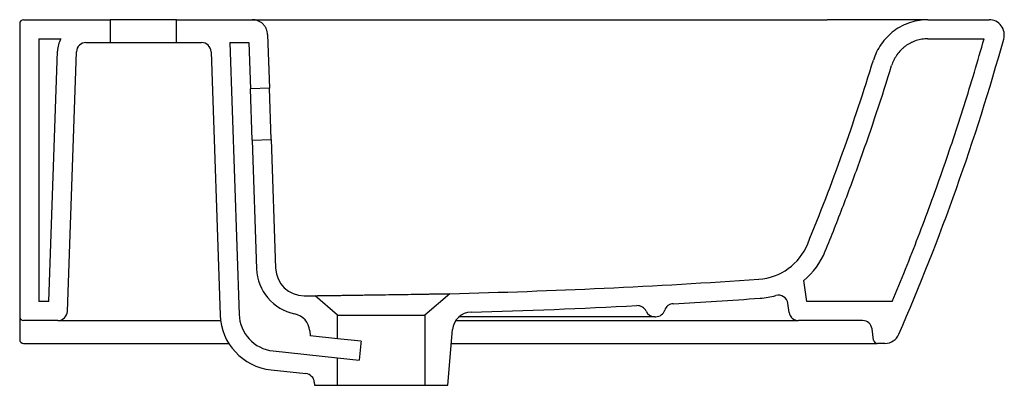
# Model space of a CAD drawing. Header units: millimetres. Extents: x 4017.673 to 4018.19, y 2459.915 to 2460.107.
import ezdxf

# ---------------------------------------------------------------- set-up
doc = ezdxf.new("R2010")
doc.units = ezdxf.units.MM
doc.layers.add('SANINDUSA', color=3, linetype='Continuous')

msp = doc.modelspace()

# ---------------------------------------------------------------- linework, layer by layer
at = {"layer": 'SANINDUSA'}
for p, q in [((4017.67279674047, 2460.105412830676), (4017.67279674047, 2459.951412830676)), ((4017.67479674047, 2460.107412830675), (4017.72029674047, 2460.107412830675)), ((4017.72029674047, 2460.107412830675), (4017.72029674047, 2460.095412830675)), ((4017.75529674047, 2460.107412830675), (4017.72029674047, 2460.107412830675)), ((4017.75529674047, 2460.095412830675), (4017.75529674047, 2460.107412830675)), ((4017.75529674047, 2460.107412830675), (4017.79506784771, 2460.107412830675)), ((4018.150188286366, 2460.107412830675), (4018.182298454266, 2460.107412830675)), ((4017.803063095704, 2460.099688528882), (4017.804038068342, 2460.071414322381)), ((4017.68279674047, 2460.097412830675), (4017.68279674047, 2459.959412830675)), ((4017.68279674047, 2460.097412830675), (4017.694358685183, 2460.097412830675)), ((4017.707625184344, 2460.095412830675), (4017.72029674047, 2460.095412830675)), ((4017.72029674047, 2460.095412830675), (4017.75529674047, 2460.095412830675)), ((4017.75529674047, 2460.095412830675), (4017.768362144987, 2460.095412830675)), ((4017.7831986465, 2460.095412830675), (4017.793204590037, 2460.095412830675)), ((4017.7831986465, 2460.095412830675), (4017.78812080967, 2459.95267009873)), ((4017.793204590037, 2460.095412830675), (4017.794044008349, 2460.071069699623)), ((4018.150188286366, 2460.097412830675), (4018.179658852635, 2460.097412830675)), ((4017.688041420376, 2459.959412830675), (4017.692634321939, 2460.090936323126)), ((4017.697866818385, 2459.954238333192), (4017.702628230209, 2460.090587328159)), ((4017.773359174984, 2460.090585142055), (4017.778126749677, 2459.952325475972)), ((4017.804038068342, 2460.071414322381), (4017.794044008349, 2460.071069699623)), ((4017.794974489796, 2460.04408573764), (4017.794044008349, 2460.071069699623)), ((4017.80496854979, 2460.044430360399), (4017.804038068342, 2460.071414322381)), ((4017.794974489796, 2460.04408573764), (4017.80496854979, 2460.044430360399)), ((4017.794974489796, 2460.04408573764), (4017.797302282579, 2459.97657974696)), ((4017.80496854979, 2460.044430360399), (4017.807296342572, 2459.976924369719)), ((4018.086489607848, 2459.959412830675), (4018.084943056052, 2459.970417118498)), ((4017.83979674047, 2459.952230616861), (4017.828019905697, 2459.962468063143)), ((4017.89879674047, 2459.963531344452), (4017.88579674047, 2459.952230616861)), ((4017.688041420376, 2459.959412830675), (4017.68279674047, 2459.959412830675)), ((4018.077191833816, 2459.953716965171), (4018.07652524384, 2459.958459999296)), ((4018.131375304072, 2459.959412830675), (4018.086489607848, 2459.959412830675)), ((4017.67279674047, 2459.951412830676), (4017.67279674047, 2459.945387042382)), ((4017.83979674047, 2459.952230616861), (4017.88579674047, 2459.952230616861)), ((4017.83979674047, 2459.939880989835), (4017.83979674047, 2459.952230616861)), ((4017.88579674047, 2459.952230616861), (4017.88579674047, 2459.915412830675)), ((4018.006130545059, 2459.951412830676), (4017.946371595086, 2459.951412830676)), ((4018.00657674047, 2459.951412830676), (4018.006130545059, 2459.951412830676)), ((4018.00657674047, 2459.951412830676), (4018.007080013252, 2459.951412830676)), ((4017.67279674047, 2459.945387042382), (4017.67279674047, 2459.939412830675)), ((4017.69286986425, 2459.949412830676), (4017.67479674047, 2459.949412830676)), ((4017.69286986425, 2459.949412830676), (4017.702827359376, 2459.949412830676)), ((4017.702827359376, 2459.949412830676), (4017.778369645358, 2459.949412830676)), ((4017.89779674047, 2459.915412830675), (4017.900358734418, 2459.944696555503)), ((4017.902027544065, 2459.949412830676), (4018.072240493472, 2459.949412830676)), ((4018.072240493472, 2459.949412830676), (4018.082143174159, 2459.949412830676)), ((4018.115838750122, 2459.949412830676), (4018.082143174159, 2459.949412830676)), ((4018.121629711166, 2459.939134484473), (4018.120790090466, 2459.94510869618)), ((4017.825294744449, 2459.94401077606), (4017.825521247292, 2459.941421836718)), ((4017.83979674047, 2459.939880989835), (4017.825521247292, 2459.941421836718)), ((4017.85221582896, 2459.938540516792), (4017.83979674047, 2459.939880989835)), ((4017.67479674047, 2459.937412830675), (4017.682796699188, 2459.937412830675)), ((4017.682796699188, 2459.937412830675), (4017.78290294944, 2459.937412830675)), ((4017.852132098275, 2459.937376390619), (4017.85118413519, 2459.928593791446)), ((4018.00481159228, 2459.937412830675), (4018.063212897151, 2459.937412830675)), ((4018.127563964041, 2459.937412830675), (4018.123610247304, 2459.937412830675)), ((4017.805962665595, 2459.933474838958), (4017.83979674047, 2459.929822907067)), ((4017.83979674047, 2459.915412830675), (4017.83979674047, 2459.929822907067)), ((4017.83979674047, 2459.929822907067), (4017.85118413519, 2459.928593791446)), ((4017.804889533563, 2459.923532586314), (4017.823211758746, 2459.92155494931)), ((4017.827656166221, 2459.917019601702), (4017.82779674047, 2459.915412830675)), ((4017.82779674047, 2459.915412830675), (4017.83979674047, 2459.915412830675)), ((4017.83979674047, 2459.915412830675), (4017.88579674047, 2459.915412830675)), ((4017.88579674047, 2459.915412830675), (4017.89779674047, 2459.915412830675))]:
    msp.add_line(p, q, dxfattribs=at)
for centre, radius, start, end in [((4017.67479674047, 2460.105412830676), 0.001999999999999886, 90, 180), ((4018.182298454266, 2460.099412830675), 0.008000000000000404, 344.3651386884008, 90), ((4017.707625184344, 2460.090412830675), 0.01500000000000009, 152.1818607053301, 177.9999999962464), ((4017.707625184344, 2460.090412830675), 0.005000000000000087, 90, 177.9999999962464), ((4017.768362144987, 2460.090412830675), 0.005000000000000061, 1.974934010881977, 90), ((4018.059194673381, 2460.001027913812), 0.02999999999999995, 273.9253689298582, 337.7305015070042), ((4018.059194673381, 2460.001027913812), 0.04000000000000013, 310.068992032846, 337.7305015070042), ((4017.822287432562, 2459.977441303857), 0.02499999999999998, 181.974934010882, 258.5388254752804), ((4017.822287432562, 2459.977441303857), 0.01500000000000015, 181.974934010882, 270.2251639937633), ((4017.80779674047, 2463.664759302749), 3.702346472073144, 271.4084152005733, 273.9253689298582), ((4017.80779674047, 2463.664759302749), 3.702346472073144, 270.2251639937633, 270.3129657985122), ((4018.059194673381, 2460.001027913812), 0.04000000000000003, 273.9253689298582, 285.967616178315), ((4018.071573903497, 2459.957764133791), 0.004999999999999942, 8.000000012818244, 105.967616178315), ((4017.997481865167, 2459.952255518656), 0.00500000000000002, 24.5653721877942, 92.92490330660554), ((4018.007080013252, 2459.956412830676), 0.005, 270, 341.7451697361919), ((4018.01657674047, 2459.953280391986), 0.005000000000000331, 93.21963819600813, 161.7451697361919), ((4017.67479674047, 2459.951412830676), 0.00200000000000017, 180, 270), ((4017.69286986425, 2459.954412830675), 0.005000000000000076, 270, 357.9999999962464), ((4017.808108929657, 2459.953359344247), 0.02999999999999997, 181.974934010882, 263.8395434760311), ((4017.808108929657, 2459.953359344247), 0.02000000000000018, 181.974934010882, 263.8395434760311), ((4017.815332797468, 2459.943139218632), 0.01000000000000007, 4.999999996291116, 78.5388254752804), ((4017.910320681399, 2459.943824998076), 0.0100000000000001, 91.57828728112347, 175.0000000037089), ((4018.00657674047, 2459.956412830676), 0.005000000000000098, 204.5653721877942, 270), ((4018.082143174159, 2459.954412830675), 0.005, 188.0000000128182, 270), ((4018.115838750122, 2459.944412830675), 0.005, 8.000000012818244, 90), ((4017.67479674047, 2459.939412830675), 0.001999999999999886, 180, 270), ((4018.127563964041, 2459.945412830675), 0.008000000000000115, 270, 336.5026483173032), ((4018.123610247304, 2459.939412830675), 0.001999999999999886, 188.0000000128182, 270), ((4017.82267519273, 2459.916583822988), 0.00500000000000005, 4.999999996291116, 83.83954347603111)]:
    msp.add_arc(centre, radius, start, end, dxfattribs=at)
msp.add_ellipse((4017.86279674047, 2459.343522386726), major_axis=(-0.0008036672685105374, 0.6586338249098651), ratio=0.03489944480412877, start_param=0.4430906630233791, end_param=0.4471951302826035, dxfattribs=at)
for points, knots in [([(4017.803063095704, 2460.099688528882), (4017.803047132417, 2460.100151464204), (4017.802990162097, 2460.100629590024), (4017.802780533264, 2460.101594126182), (4017.802627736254, 2460.102080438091), (4017.80222084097, 2460.103032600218), (4017.801966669, 2460.103498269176), (4017.801363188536, 2460.104378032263), (4017.801013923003, 2460.104791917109), (4017.800238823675, 2460.105540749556), (4017.799813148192, 2460.105875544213), (4017.798913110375, 2460.10644834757), (4017.79843895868, 2460.10668632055), (4017.7974733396, 2460.107060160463), (4017.796982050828, 2460.107196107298), (4017.796010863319, 2460.107372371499), (4017.795531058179, 2460.107412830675), (4017.79506784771, 2460.107412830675)], [0, 0, 0, 0, 0.1250000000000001, 0.1250000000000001, 0.2500000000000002, 0.2500000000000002, 0.3750000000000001, 0.3750000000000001, 0.5000000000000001, 0.5000000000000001, 0.6250000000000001, 0.6250000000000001, 0.75, 0.75, 0.875, 0.875, 1, 1, 1, 1]), ([(4017.79506784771, 2460.107412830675), (4017.79506784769, 2460.107412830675), (4017.796068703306, 2460.107412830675), (4017.798884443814, 2460.107412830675), (4017.800036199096, 2460.107412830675), (4017.802783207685, 2460.107412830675), (4017.804351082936, 2460.107412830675), (4017.807818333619, 2460.107412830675), (4017.80974922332, 2460.107412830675), (4017.813863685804, 2460.107412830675), (4017.816034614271, 2460.107412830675), (4017.820612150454, 2460.107412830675), (4017.823023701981, 2460.107412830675), (4017.827873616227, 2460.107412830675), (4017.830339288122, 2460.107412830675), (4017.832850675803, 2460.107412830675)], [0, 0, 0, 0, 0.250000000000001, 0.250000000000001, 0.3750000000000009, 0.3750000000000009, 0.5000000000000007, 0.5000000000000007, 0.6250000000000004, 0.6250000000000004, 0.7500000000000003, 0.7500000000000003, 0.8750000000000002, 0.8750000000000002, 1, 1, 1, 1]), ([(4018.149517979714, 2460.107412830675), (4018.149497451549, 2460.107412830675), (4018.149351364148, 2460.107412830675), (4018.148307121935, 2460.107412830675), (4018.146431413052, 2460.107412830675), (4018.143876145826, 2460.107412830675), (4018.140801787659, 2460.107412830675), (4018.137676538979, 2460.107412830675), (4018.134720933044, 2460.107412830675), (4018.132087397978, 2460.107412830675), (4018.129429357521, 2460.107412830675), (4018.126772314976, 2460.107412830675), (4018.124135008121, 2460.107412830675), (4018.121400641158, 2460.107412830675), (4018.118569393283, 2460.107412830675), (4018.115641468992, 2460.107412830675), (4018.113251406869, 2460.107412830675), (4018.111427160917, 2460.107412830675), (4018.110184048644, 2460.107412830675), (4018.108893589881, 2460.107412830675), (4018.107555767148, 2460.107412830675), (4018.106170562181, 2460.107412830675), (4018.104860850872, 2460.107412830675), (4018.103469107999, 2460.107412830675), (4018.10183814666, 2460.107412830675), (4018.099687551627, 2460.107412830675), (4018.098080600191, 2460.107412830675), (4018.097190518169, 2460.107412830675)], [0, 0, 0, 0, 0.01266684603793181, 0.09014281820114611, 0.1652297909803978, 0.2415542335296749, 0.3148920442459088, 0.3885354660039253, 0.4354375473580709, 0.4819771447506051, 0.5284350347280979, 0.5692595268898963, 0.6102780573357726, 0.6516728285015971, 0.6936211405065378, 0.7362933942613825, 0.7798514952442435, 0.796996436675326, 0.8147776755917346, 0.8332023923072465, 0.8522770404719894, 0.8720074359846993, 0.8923988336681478, 0.9082113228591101, 0.9314150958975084, 0.9620111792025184, 1, 1, 1, 1]), ([(4018.150188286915, 2460.107412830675), (4018.148702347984, 2460.107412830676), (4018.147179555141, 2460.107301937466), (4018.144110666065, 2460.106831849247), (4018.142564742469, 2460.106472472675), (4018.139510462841, 2460.105494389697), (4018.138002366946, 2460.104875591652), (4018.135088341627, 2460.103387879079), (4018.133682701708, 2460.102519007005), (4018.131033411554, 2460.100561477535), (4018.1297900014, 2460.099472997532), (4018.127511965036, 2460.097124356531), (4018.126477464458, 2460.095864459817), (4018.124645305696, 2460.093232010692), (4018.123847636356, 2460.091859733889), (4018.122496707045, 2460.08906407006), (4018.121943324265, 2460.087640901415), (4018.121506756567, 2460.086220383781)], [0, 0, 0, 0, 0.125, 0.125, 0.25, 0.25, 0.375, 0.375, 0.5, 0.5, 0.625, 0.625, 0.75, 0.75, 0.875, 0.875, 1, 1, 1, 1]), ([(4018.150188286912, 2460.097412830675), (4018.149118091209, 2460.097412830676), (4018.148062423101, 2460.097327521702), (4018.145978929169, 2460.096993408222), (4018.144951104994, 2460.096744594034), (4018.143430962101, 2460.09624457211), (4018.142929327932, 2460.096056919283), (4018.141950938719, 2460.095645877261), (4018.141472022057, 2460.09542181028), (4018.140065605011, 2460.094694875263), (4018.139168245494, 2460.09413761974), (4018.137884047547, 2460.093190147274), (4018.137465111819, 2460.092854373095), (4018.136662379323, 2460.092156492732), (4018.136276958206, 2460.091793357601), (4018.13516753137, 2460.090662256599), (4018.134490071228, 2460.089852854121), (4018.133568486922, 2460.088554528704), (4018.133276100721, 2460.088105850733), (4018.132729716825, 2460.087188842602), (4018.132476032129, 2460.086721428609), (4018.131772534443, 2460.085292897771), (4018.131379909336, 2460.084305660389), (4018.131065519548, 2460.083282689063)], [0, 0, 0, 0, 0.1250000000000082, 0.1250000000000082, 0.2500000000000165, 0.2500000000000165, 0.3125000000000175, 0.3125000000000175, 0.3750000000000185, 0.3750000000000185, 0.5000000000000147, 0.5000000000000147, 0.5625000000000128, 0.5625000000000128, 0.6250000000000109, 0.6250000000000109, 0.750000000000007, 0.750000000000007, 0.8125000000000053, 0.8125000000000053, 0.8750000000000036, 0.8750000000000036, 1, 1, 1, 1]), ([(4018.131375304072, 2459.959412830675), (4018.136101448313, 2459.970652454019), (4018.140653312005, 2459.981960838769), (4018.149408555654, 2460.00471510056), (4018.153612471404, 2460.016162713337), (4018.161664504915, 2460.039176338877), (4018.165514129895, 2460.050746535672), (4018.172855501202, 2460.073998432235), (4018.176346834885, 2460.085678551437), (4018.179658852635, 2460.097412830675)], [0, 0, 0, 0, 0.25, 0.25, 0.5, 0.5, 0.75, 0.75, 1, 1, 1, 1]), ([(4018.09621113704, 2459.985869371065), (4018.099480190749, 2459.993852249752), (4018.102658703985, 2460.001870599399), (4018.108834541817, 2460.017978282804), (4018.111831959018, 2460.026067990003), (4018.120546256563, 2460.050427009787), (4018.125987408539, 2460.066791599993), (4018.131060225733, 2460.083281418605)], [0, 0, 0, 0, 0.2499999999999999, 0.2499999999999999, 0.4999999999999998, 0.4999999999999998, 1, 1, 1, 1]), ([(4017.828019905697, 2459.962468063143), (4017.828019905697, 2459.962468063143), (4017.828076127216, 2459.962468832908), (4017.828245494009, 2459.962471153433), (4017.828316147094, 2459.962472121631), (4017.828486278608, 2459.962474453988), (4017.828585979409, 2459.962475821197), (4017.829155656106, 2459.962483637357), (4017.829828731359, 2459.962492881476), (4017.831152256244, 2459.962511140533), (4017.831646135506, 2459.962517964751), (4017.8324679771, 2459.962529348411), (4017.832756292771, 2459.962533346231), (4017.833356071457, 2459.962541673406), (4017.833667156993, 2459.962545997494), (4017.835277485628, 2459.962568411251), (4017.836739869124, 2459.962588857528), (4017.838784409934, 2459.96261765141), (4017.839204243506, 2459.962623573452), (4017.840066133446, 2459.962635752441), (4017.840509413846, 2459.962642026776), (4017.841860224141, 2459.962661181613), (4017.84279049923, 2459.962674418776), (4017.845667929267, 2459.962715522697), (4017.847700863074, 2459.962744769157), (4017.850389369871, 2459.96278378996), (4017.850935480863, 2459.962791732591), (4017.85203093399, 2459.962807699), (4017.852581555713, 2459.962815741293), (4017.854241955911, 2459.962840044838), (4017.856478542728, 2459.962872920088), (4017.858759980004, 2459.962906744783), (4017.86048814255, 2459.962932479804), (4017.861067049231, 2459.962941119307), (4017.862230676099, 2459.962958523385), (4017.862815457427, 2459.96296728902), (4017.865721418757, 2459.963010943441), (4017.868015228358, 2459.963045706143), (4017.871410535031, 2459.96309758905), (4017.872534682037, 2459.963114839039), (4017.874209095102, 2459.963140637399), (4017.874764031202, 2459.963149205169), (4017.875857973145, 2459.963166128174), (4017.876398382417, 2459.963174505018), (4017.879068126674, 2459.963215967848), (4017.881101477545, 2459.963247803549), (4017.883996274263, 2459.963293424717), (4017.88493944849, 2459.963308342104), (4017.886735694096, 2459.963336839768), (4017.887592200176, 2459.963350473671), (4017.890039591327, 2459.963389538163), (4017.891509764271, 2459.963413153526), (4017.894111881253, 2459.963455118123), (4017.895200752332, 2459.963472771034), (4017.896528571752, 2459.963494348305), (4017.896919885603, 2459.963500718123), (4017.897597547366, 2459.963511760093), (4017.897883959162, 2459.96351643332), (4017.89856711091, 2459.963527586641), (4017.89879674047, 2459.963531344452), (4017.89879674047, 2459.963531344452)], [0, 0, 0, 0, 0.03124999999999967, 0.03124999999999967, 0.04687499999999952, 0.04687499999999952, 0.06249999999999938, 0.06249999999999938, 0.1249999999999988, 0.1249999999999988, 0.1562499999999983, 0.1562499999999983, 0.1718749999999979, 0.1718749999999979, 0.1874999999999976, 0.1874999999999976, 0.2499999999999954, 0.2499999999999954, 0.2656249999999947, 0.2656249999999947, 0.281249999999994, 0.281249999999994, 0.3124999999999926, 0.3124999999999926, 0.3749999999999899, 0.3749999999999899, 0.3906249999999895, 0.3906249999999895, 0.4062499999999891, 0.4062499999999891, 0.4374999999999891, 0.4687499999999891, 0.4687499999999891, 0.4843749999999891, 0.4843749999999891, 0.4999999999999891, 0.4999999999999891, 0.5624999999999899, 0.5624999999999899, 0.5937499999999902, 0.5937499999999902, 0.6093749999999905, 0.6093749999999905, 0.6249999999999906, 0.6249999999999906, 0.6874999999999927, 0.6874999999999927, 0.7187499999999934, 0.7187499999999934, 0.7499999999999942, 0.7499999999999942, 0.8124999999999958, 0.8124999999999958, 0.8749999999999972, 0.8749999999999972, 0.906249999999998, 0.906249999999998, 0.9374999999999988, 0.9374999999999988, 1, 1, 1, 1]), ([(4017.946202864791, 2459.951412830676), (4017.942242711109, 2459.951412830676), (4017.928173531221, 2459.951412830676), (4017.914103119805, 2459.951412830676), (4017.903993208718, 2459.951412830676)], [0, 0, 0, 0, 0.2814772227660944, 1, 1, 1, 1]), ([(4017.899721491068, 2459.937412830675), (4017.924583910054, 2459.937412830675), (4017.956158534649, 2459.937412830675), (4017.99118717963, 2459.937412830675), (4018.001351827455, 2459.937412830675), (4018.004805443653, 2459.937412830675)], [0, 0, 0, 0, 0.709769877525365, 0.9013892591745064, 1, 1, 1, 1]), ([(4018.063225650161, 2459.937412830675), (4018.067140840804, 2459.937412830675), (4018.073122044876, 2459.937412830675), (4018.081170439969, 2459.937412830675), (4018.086732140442, 2459.937412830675), (4018.091624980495, 2459.937412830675), (4018.095890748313, 2459.937412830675), (4018.100002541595, 2459.937412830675), (4018.103777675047, 2459.937412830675), (4018.107166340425, 2459.937412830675), (4018.110212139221, 2459.937412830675), (4018.113014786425, 2459.937412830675), (4018.115530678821, 2459.937412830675), (4018.117718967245, 2459.937412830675), (4018.119597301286, 2459.937412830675), (4018.121138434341, 2459.937412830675), (4018.122534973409, 2459.937412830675), (4018.122995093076, 2459.937412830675), (4018.123260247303, 2459.937412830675)], [0, 0, 0, 0, 0.1396824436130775, 0.2133917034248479, 0.2882091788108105, 0.3434648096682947, 0.3987208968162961, 0.4558806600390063, 0.5130401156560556, 0.5640103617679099, 0.6149810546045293, 0.6674109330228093, 0.7198411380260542, 0.7711778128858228, 0.8225146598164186, 0.8753381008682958, 0.928160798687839, 0.9999999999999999, 0.9999999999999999, 0.9999999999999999, 0.9999999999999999])]:
    msp.add_open_spline(points, degree=3, knots=knots, dxfattribs=at)
for points in [[(4017.832850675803, 2460.107412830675), (4017.920963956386, 2460.107412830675), (4018.009077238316, 2460.107412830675), (4018.097190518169, 2460.107412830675)], [(4018.150188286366, 2460.107412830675), (4018.150188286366, 2460.107412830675), (4018.150081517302, 2460.107412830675), (4018.14986797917, 2460.107412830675)], [(4018.134900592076, 2459.942223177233), (4018.156797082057, 2459.992588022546), (4018.175202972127, 2460.044375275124), (4018.190002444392, 2460.09725678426)], [(4018.086957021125, 2459.989659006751), (4018.099921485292, 2460.021317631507), (4018.111443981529, 2460.053526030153), (4018.121502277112, 2460.08622176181)], [(4018.016295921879, 2459.958272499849), (4018.031511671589, 2459.959128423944), (4018.046724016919, 2459.960078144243), (4018.061932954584, 2459.96112175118)], [(4017.91004525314, 2459.95382120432), (4017.939118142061, 2459.954622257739), (4017.968178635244, 2459.955764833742), (4017.997226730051, 2459.95724900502)], [(4017.946371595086, 2459.951412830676), (4017.946315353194, 2459.951412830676), (4017.946259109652, 2459.951412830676), (4017.946202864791, 2459.951412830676)]]:
    msp.add_open_spline(points, degree=3, dxfattribs=at)

doc.saveas('drawing.dxf')
